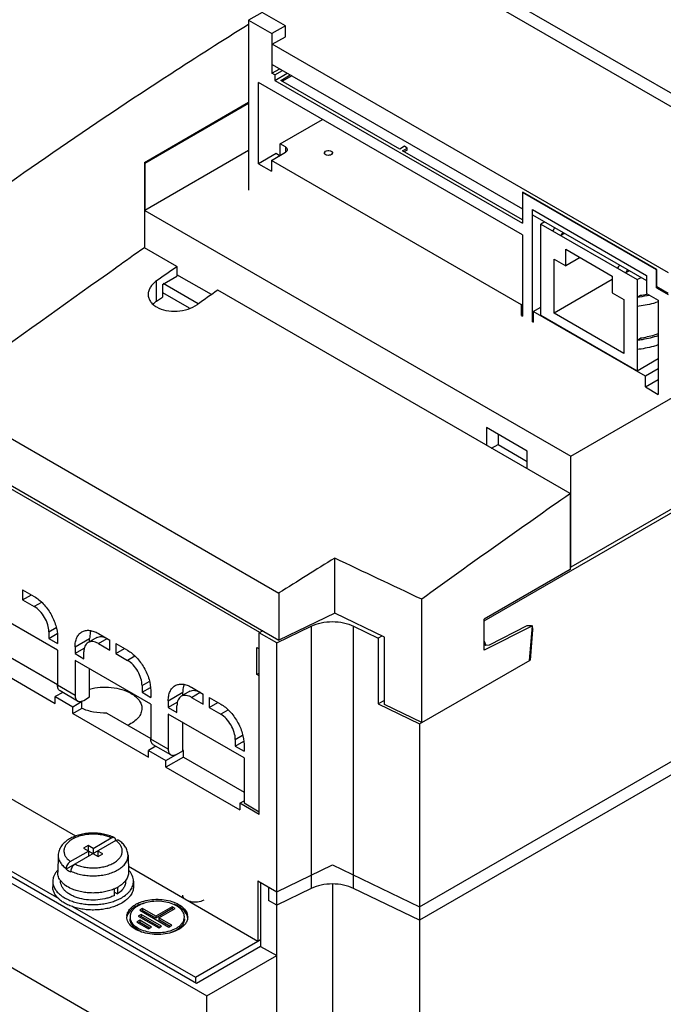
# Model space of a CAD drawing. Header units: millimetres. Extents: x 38 to 296, y 91 to 375.
# Tile 5 of 7: x 101 to 179, y 161 to 281. Entities that reach past the tile are written whole.
import ezdxf

# ---------------------------------------------------------------- set-up
doc = ezdxf.new("R2010")
doc.units = ezdxf.units.MM
doc.header["$LTSCALE"] = 30.332537
doc.layers.get('0').update_dxf_attribs({"linetype": 'CONTINUOUS'})

msp = doc.modelspace()

# ---------------------------------------------------------------- linework, layer by layer
at = {"color": 7, "linetype": 'Continuous'}
for p, q in [((189.77, 264.39), (154.19, 284.93)), ((157.39, 207.57), (290.96, 284.69)), ((157.72, 284.53), (186.24, 268.06)), ((289.66, 284.35), (167.92, 214.06)), ((130.45, 281.42), (128.82, 280.49)), ((133.28, 279.79), (130.45, 281.42)), ((128.82, 280.49), (128.82, 259.83)), ((128.82, 280.49), (131.65, 278.85)), ((133.28, 279.79), (131.65, 278.85)), ((133.28, 278.48), (133.28, 279.79)), ((131.65, 278.85), (131.65, 274.04)), ((131.67, 277.56), (133.28, 278.48)), ((131.67, 275.11), (131.67, 277.56)), ((179.76, 249.8), (131.67, 277.56)), ((131.67, 275.11), (162.06, 257.56)), ((131.65, 274.04), (132.59, 274.58)), ((132, 273.83), (131.65, 274.04)), ((132, 273.83), (132.94, 274.37)), ((132, 273.18), (133.51, 274.05)), ((132, 273.83), (132, 273.18)), ((132.71, 273.18), (133.86, 273.84)), ((167.92, 227.54), (249.03, 274.36)), ((130.02, 263.05), (130.02, 272.93)), ((162.06, 254.44), (130.02, 272.93)), ((132, 273.18), (162.06, 255.83)), ((147.15, 264.84), (132.71, 273.18)), ((134.07, 273.72), (132.92, 273.06)), ((116.16, 263.22), (128.82, 270.52)), ((128.82, 270.36), (116.23, 263.09)), ((132.64, 265.46), (137.8, 268.44)), ((132.64, 264.16), (132.64, 265.46)), ((133.28, 265.09), (132.64, 265.46)), ((128.82, 264.65), (116.23, 257.38)), ((132.14, 264.28), (130.02, 263.05)), ((131.58, 263.46), (133.28, 264.44)), ((132.57, 264.03), (132.14, 264.28)), ((133.28, 265.09), (133.28, 264.44)), ((138.01, 264.36), (138.16, 264.56)), ((139.01, 264.36), (138.86, 264.16)), ((147.72, 265.17), (147.15, 264.84)), ((147.5, 264.64), (148.07, 264.96)), ((162.06, 256.24), (147.5, 264.64)), ((148.07, 264.96), (147.72, 265.17)), ((148.07, 264.72), (147.72, 264.52)), ((148.07, 264.72), (148.07, 264.96)), ((116.16, 263.22), (116.16, 252.85)), ((116.16, 263.14), (116.23, 263.09)), ((116.23, 263.09), (116.23, 257.38)), ((130.02, 263.05), (131.58, 262.16)), ((131.58, 263.46), (131.58, 262.16)), ((161.95, 245.93), (131.58, 263.46)), ((132.64, 264.16), (132.71, 264.11)), ((162.08, 259.6), (162.06, 259.58)), ((162.06, 259.58), (162.06, 255.83)), ((178.32, 250.19), (162.06, 259.58)), ((178.34, 250.21), (162.08, 259.6)), ((116.23, 257.38), (167.92, 227.54)), ((163.26, 243.87), (163.26, 257.5)), ((163.26, 257.5), (177.12, 249.5)), ((163.28, 256.86), (163.28, 257.49)), ((163.28, 256.86), (177.12, 248.87)), ((164.76, 256), (164.29, 255.72)), ((164.29, 244.62), (164.29, 255.72)), ((164.29, 255.72), (175.96, 248.98)), ((149.54, 172.83), (290.96, 254.48)), ((162.06, 254.44), (162.06, 244.56)), ((167.08, 254.56), (166.69, 254.34)), ((120.12, 250.56), (116.16, 252.85)), ((290.96, 252.85), (149.54, 171.2)), ((167.3, 250.64), (167.3, 252.68)), ((167.3, 252.68), (172.95, 249.41)), ((165.88, 244.92), (165.88, 251.46)), ((165.88, 251.46), (167.3, 250.64)), ((169.06, 251.66), (167.3, 250.64)), ((120.12, 250.56), (120.12, 249.42)), ((174.94, 250.03), (174.55, 249.8)), ((178.32, 250.19), (178.34, 250.21)), ((178.32, 247.99), (178.32, 250.19)), ((178.34, 248.16), (178.34, 250.21)), ((117.65, 246.37), (117.65, 248.83)), ((118.36, 248.4), (120.12, 249.42)), ((124.31, 247.17), (120.12, 249.58)), ((172.95, 249.01), (165.88, 244.92)), ((172.95, 249.41), (172.95, 247.37)), ((175.96, 248.98), (176.44, 249.26)), ((175.96, 248.98), (175.96, 237.88)), ((177.12, 249.5), (177.12, 247.3)), ((118.36, 248.4), (118.36, 246.86)), ((122.71, 246.05), (118.43, 248.52)), ((167.85, 223), (125.07, 247.7)), ((178.48, 248.08), (178.32, 247.99)), ((178.32, 247.99), (179.73, 247.17)), ((178.34, 248.16), (179.75, 247.35)), ((117.65, 246.37), (118.36, 246.86)), ((118.36, 247.42), (121.6, 245.54)), ((172.95, 247.37), (174.37, 246.56)), ((174.37, 246.56), (174.37, 240.02)), ((175.96, 246.86), (176.36, 247.09)), ((177.12, 247.3), (178.53, 246.48)), ((178.53, 246.48), (178.53, 235.05)), ((162.06, 245.99), (161.95, 245.93)), ((161.95, 244.62), (161.95, 245.93)), ((163.36, 245.11), (164.29, 245.64)), ((163.36, 245.11), (163.36, 243.8)), ((176.98, 237.25), (163.36, 245.11)), ((162.06, 244.68), (161.95, 244.62)), ((161.95, 244.62), (162.06, 244.56)), ((163.36, 243.93), (163.26, 243.87)), ((175.96, 237.88), (164.29, 244.62)), ((174.37, 240.02), (165.88, 244.92)), ((163.26, 243.87), (163.36, 243.8)), ((175.96, 241.64), (176.36, 241.86)), ((178.53, 239.36), (175.96, 237.88)), ((178.53, 238.15), (176.98, 237.25)), ((176.98, 235.95), (176.98, 237.25)), ((176.98, 235.95), (178.53, 236.84)), ((176.98, 235.95), (178.53, 235.05)), ((91.06, 234.86), (132.5, 210.93)), ((130.17, 206.14), (84.91, 232.27)), ((85.12, 232.56), (132.5, 205.21)), ((157.67, 231.01), (157.67, 228.88)), ((162.62, 228.15), (157.67, 231.01)), ((159.09, 230.19), (159.09, 228.97)), ((158.31, 228.52), (159.09, 228.97)), ((159.09, 228.97), (162.62, 226.92)), ((162.62, 226.03), (162.62, 228.15)), ((167.92, 214.06), (167.92, 227.54)), ((167.85, 223), (167.85, 213.78)), ((139.26, 208.48), (139.26, 215.17)), ((167.92, 214.06), (167.85, 214.1)), ((167.85, 213.78), (157.39, 207.74)), ((38.17, 211.41), (123.73, 162.01)), ((122.49, 163.54), (40.82, 210.7)), ((101.39, 211.33), (101.39, 210.1)), ((101.39, 211.33), (102.8, 210.51)), ((101.39, 210.1), (102.45, 210.72)), ((132.5, 210.93), (132.5, 205.21)), ((105.63, 203.98), (96.44, 209.29)), ((101.39, 210.1), (102.8, 209.29)), ((103.67, 209.79), (102.8, 209.29)), ((149.82, 195.2), (149.82, 210.18)), ((139.26, 208.48), (132.5, 205.21)), ((145.3, 205.56), (139.26, 208.48)), ((132.22, 204.88), (136.41, 206.91)), ((136.41, 206.91), (136.41, 175.07)), ((141.55, 175.07), (141.55, 206.91)), ((141.55, 206.91), (144.55, 205.46)), ((157.32, 207.61), (157.39, 207.57)), ((157.39, 203.98), (157.39, 207.74)), ((163.25, 206.96), (157.39, 203.98)), ((158.05, 204.65), (162.62, 206.97)), ((162.62, 206.97), (163.08, 207)), ((162.9, 202.76), (163.25, 206.96)), ((104.57, 206.23), (105.44, 206.73)), ((104.57, 206.23), (104.57, 205.41)), ((104.57, 205.41), (105.59, 206)), ((110.58, 206.02), (111.99, 205.2)), ((130.52, 206.35), (130.09, 206.1)), ((130.09, 184.06), (130.09, 206.1)), ((132.22, 204.88), (130.09, 206.1)), ((144.99, 205.71), (144.55, 205.46)), ((163.28, 206.45), (162.97, 202.8)), ((163.21, 206.49), (163.28, 206.45)), ((104.57, 205.41), (105.63, 204.8)), ((105.63, 205.61), (105.63, 204.8)), ((107.75, 204.39), (109.52, 205.41)), ((110.39, 205.53), (109.33, 204.92)), ((109.52, 205.03), (109.52, 205.41)), ((110.58, 204.8), (111.64, 205.41)), ((110.58, 204.8), (111.99, 203.98)), ((111.99, 203.98), (111.99, 205.2)), ((112.7, 204.8), (112.7, 203.57)), ((112.7, 204.8), (114.11, 203.98)), ((132.22, 156.7), (132.22, 204.88)), ((144.55, 205.46), (144.55, 197.46)), ((145.3, 197.4), (145.3, 205.56)), ((157.39, 205.08), (157.6, 204.62)), ((157.39, 204.74), (157.6, 204.62)), ((157.6, 204.62), (158.05, 204.65)), ((98.27, 204.06), (105.63, 199.82)), ((105.63, 203.98), (105.63, 199.73)), ((107.75, 204.39), (107.75, 203.57)), ((108.81, 204.18), (107.75, 203.57)), ((107.75, 203.57), (108.81, 202.96)), ((108.81, 202.96), (108.81, 203.78)), ((112.7, 203.57), (113.76, 204.18)), ((112.7, 203.57), (114.11, 202.76)), ((114.99, 203.26), (114.11, 202.76)), ((129.81, 201.04), (129.81, 204.31)), ((129.81, 204.31), (130.09, 204.14)), ((96.15, 202.84), (105.35, 197.53)), ((107.75, 202.76), (107.75, 198.51)), ((116.94, 197.45), (107.75, 202.76)), ((149.54, 195.04), (162.97, 202.8)), ((162.97, 202.8), (162.91, 202.83)), ((38.17, 201.2), (123.73, 151.81)), ((109.52, 198.31), (109.52, 201.73)), ((130.09, 201.2), (129.81, 201.04)), ((130.09, 200.88), (129.81, 201.04)), ((107.75, 198.51), (105.63, 199.73)), ((115.88, 199.69), (116.75, 200.2)), ((115.88, 199.69), (115.88, 198.88)), ((106.25, 198.87), (105.35, 198.35)), ((108.06, 197.82), (105.94, 199.05)), ((115.88, 198.88), (116.91, 199.47)), ((115.88, 198.88), (116.94, 198.26)), ((116.94, 199.08), (116.94, 198.26)), ((119.06, 197.86), (120.83, 198.88)), ((121.7, 199), (120.64, 198.39)), ((120.83, 198.5), (120.83, 198.88)), ((121.89, 199.49), (123.31, 198.67)), ((121.89, 198.26), (122.95, 198.88)), ((123.31, 197.45), (123.31, 198.67)), ((105.35, 197.53), (105.35, 198.35)), ((105.35, 198.35), (107.47, 197.12)), ((107.47, 197.12), (108.55, 197.75)), ((108.55, 197.75), (108.55, 196.93)), ((108.81, 197.9), (109.52, 198.31)), ((116.94, 197.45), (116.94, 193.2)), ((119.06, 197.86), (119.06, 197.04)), ((120.12, 197.65), (119.06, 197.04)), ((121.89, 198.26), (123.31, 197.45)), ((124.01, 198.26), (125.43, 197.45)), ((124.01, 198.26), (124.01, 197.04)), ((124.01, 197.04), (125.07, 197.65)), ((145.3, 197.88), (144.55, 197.46)), ((144.55, 197.46), (149.54, 195.04)), ((149.82, 195.2), (145.3, 197.4)), ((107.47, 196.3), (107.47, 197.12)), ((107.47, 196.3), (108.55, 196.93)), ((107.47, 196.3), (116.66, 191)), ((111.61, 196.36), (116.94, 193.28)), ((119.06, 197.04), (120.12, 196.43)), ((128.26, 190.92), (119.06, 196.22)), ((119.06, 196.22), (119.06, 191.98)), ((120.12, 196.43), (120.12, 197.24)), ((124.01, 197.04), (125.43, 196.22)), ((126.3, 196.73), (125.43, 196.22)), ((120.83, 191.77), (120.83, 195.2)), ((149.54, 195.04), (149.54, 154.87)), ((127.2, 193.16), (128.07, 193.67)), ((119.06, 191.98), (116.94, 193.2)), ((119.37, 191.29), (117.25, 192.52)), ((127.2, 193.16), (127.2, 192.35)), ((127.2, 192.35), (128.22, 192.94)), ((128.26, 192.55), (128.26, 191.73)), ((107.83, 181.4), (89.47, 192)), ((117.56, 192.34), (116.66, 191.81)), ((116.66, 191), (116.66, 191.81)), ((116.66, 191.81), (118.78, 190.59)), ((118.78, 190.59), (120.9, 191.81)), ((120.9, 191.81), (120.83, 191.86)), ((120.9, 191), (120.9, 191.81)), ((127.2, 192.35), (128.26, 191.73)), ((120.9, 191), (118.78, 189.77)), ((118.78, 189.77), (118.78, 190.59)), ((120.9, 191), (128.26, 186.75)), ((128.26, 190.92), (128.26, 185.45)), ((118.78, 189.77), (127.76, 184.59)), ((82.71, 187.17), (105.78, 173.84)), ((127.76, 185.4), (128.26, 185.69)), ((130.09, 184.06), (127.76, 185.4)), ((127.76, 185.4), (127.76, 184.59)), ((128.26, 185.45), (130.09, 184.38)), ((112.71, 180.88), (106.67, 177.39)), ((109.94, 179.93), (112.15, 181.21)), ((112.65, 180.84), (112.65, 180.94)), ((107.17, 178.33), (109.38, 179.61)), ((109.34, 180.28), (108.78, 179.95)), ((108.78, 179.95), (110.54, 178.93)), ((109.94, 179.93), (109.34, 180.28)), ((109.34, 180.28), (109.34, 179.63)), ((109.38, 179.61), (109.38, 178.95)), ((109.94, 179.93), (109.94, 179.28)), ((111.11, 179.26), (110.51, 179.61)), ((110.51, 179.61), (110.51, 178.95)), ((105.7, 179.09), (105.64, 177.03)), ((110.54, 178.93), (111.11, 179.26)), ((114.18, 179.09), (114.24, 177.03)), ((106.67, 177.39), (106.67, 177.49)), ((107.24, 177.07), (107.24, 177.16)), ((129.95, 168.63), (114.22, 177.71)), ((132.22, 174.67), (138.98, 177.95)), ((138.98, 177.95), (149.54, 172.83)), ((105.04, 175.93), (105.04, 175.28)), ((105.99, 176.08), (105.99, 175.93)), ((113.89, 176.08), (113.89, 175.93)), ((114.84, 175.93), (114.84, 175.28)), ((129.95, 175.97), (132.22, 174.67)), ((129.95, 175.97), (129.95, 168.63)), ((130.27, 175.79), (130.27, 168.03)), ((112.55, 174.22), (112.55, 175.06)), ((112.55, 174.63), (112.91, 174.43)), ((112.91, 175.21), (112.91, 174.43)), ((131.22, 175.24), (131.22, 173.61)), ((136.41, 175.07), (132.22, 173.03)), ((138.98, 175.59), (138.98, 101.5)), ((149.54, 171.2), (141.55, 175.07)), ((132.22, 173.03), (131.22, 173.61)), ((107.45, 172.88), (122.35, 164.28)), ((115.95, 172.63), (115.6, 172.42)), ((115.6, 172.42), (119.13, 170.38)), ((115.95, 172.38), (115.81, 172.3)), ((117.54, 171.71), (115.95, 172.63)), ((115.95, 172.63), (115.95, 172.38)), ((117.54, 171.46), (115.95, 172.38)), ((119.52, 172.85), (117.54, 171.71)), ((119.52, 172.61), (117.54, 171.46)), ((117.9, 171.5), (119.88, 172.65)), ((119.88, 172.65), (119.52, 172.85)), ((119.52, 172.85), (119.52, 172.61)), ((119.66, 172.52), (119.52, 172.61)), ((115.6, 171.2), (115.25, 170.99)), ((115.25, 170.99), (116.66, 170.18)), ((115.78, 171.91), (115.42, 171.71)), ((115.42, 171.71), (117.9, 170.28)), ((115.6, 170.95), (115.46, 170.87)), ((117.01, 170.38), (115.6, 171.2)), ((115.6, 171.2), (115.6, 170.95)), ((116.8, 170.26), (115.6, 170.95)), ((115.78, 171.67), (115.63, 171.59)), ((118.25, 170.48), (115.78, 171.91)), ((115.78, 171.91), (115.78, 171.67)), ((118.04, 170.36), (115.78, 171.67)), ((117.54, 171.71), (117.54, 171.46)), ((119.49, 170.59), (117.9, 171.5)), ((117.9, 171.5), (117.9, 171.26)), ((119.28, 170.46), (117.9, 171.26)), ((116.66, 170.18), (117.01, 170.38)), ((117.9, 170.28), (118.25, 170.48)), ((119.13, 170.38), (119.49, 170.59)), ((122.35, 164.28), (129.94, 168.66)), ((130.27, 168.81), (129.95, 168.63)), ((130.27, 168.03), (122.49, 163.54)), ((130.27, 168.03), (132.22, 166.91)), ((123.73, 162.01), (132.22, 166.91)), ((122.35, 164.28), (122.35, 163.62)), ((123.73, 151.81), (123.73, 162.01))]:
    msp.add_line(p, q, dxfattribs=at)
for centre, radius, start, end in [((177.25, 246.25), 14.44, 141.2341, 143.1499), ((178.24, 245.68), 14.44, 141.2341, 143.1499), ((177.79, 245.97), 13.73, 140.9077, 141.2642), ((805.68, -735.47), 1205.07, 124.90215, 125.10395), ((809.05, -736.91), 1204.04, 124.9021, 125.04582), ((185.11, 241.71), 14.44, 141.2341, 143.1499), ((186.1, 241.14), 14.44, 141.2341, 143.1499), ((185.65, 241.44), 13.73, 140.9077, 141.2642), ((814, -739.77), 1204.04, 124.9021, 125.04582), ((174.27, 260.97), 14.21, 276.843, 281.7747), ((174.33, 260.27), 13.34, 278.7153, 282.1331), ((174.41, 259.93), 12.98, 282.1412, 282.3718), ((174.43, 260.15), 13.38, 281.8186, 282.9364), ((119.18, 244.07), 2.76, 134.7354, 135.7936), ((864.22, -775.08), 1217, 124.90338, 125.94514), ((108.32, 198.29), 0.538, 255.2753, 257.0956), ((110.6, 179.45), 4.84, 294.0094, 294.2087), ((116.91, 169.98), 3.62, 117.0541, 119.975), ((115.26, 171.61), 1.24, 173.062, 179.9641), ((120.1, 171.35), 1.32, 10.0137, 18.5911), ((120.17, 171.61), 1.25, 0.0125, 10.6403), ((120.16, 171.36), 1.26, 8.3855, 9.9512), ((118.57, 172.83), 2.97, 299.9861, 302.5254)]:
    msp.add_arc(centre, radius, start, end, dxfattribs=at)
for centre, major_axis, ratio, start_param, end_param in [((247.46, -623.19), (628.36, 905.68), 0.625238, 0.965589, 0.973659), ((1375.93, -1274.7), (9661.86, -4713.52), 0.075138, 1.734595, 1.735696)]:
    msp.add_ellipse(centre, major_axis=major_axis, ratio=ratio, start_param=start_param, end_param=end_param, dxfattribs=at)
for points, knots in [([(128.82, 279.96), (125.65, 277.99), (112.82, 269.83), (100.31, 261.19), (91.06, 254.44)], [0, 0, 0, 0, 0.246064, 1, 1, 1, 1]), ([(133.28, 265.09), (133.34, 265.06), (133.46, 264.97), (133.51, 264.83), (133.51, 264.77)], [0, 0, 0, 0, 0.550837, 1, 1, 1, 1]), ([(133.51, 264.77), (133.51, 264.71), (133.46, 264.57), (133.34, 264.48), (133.28, 264.44)], [0, 0, 0, 0, 0.449164, 1, 1, 1, 1]), ([(138.86, 264.16), (138.78, 264.11), (138.6, 264.06), (138.37, 264.07), (138.19, 264.13), (138.09, 264.19), (138.03, 264.27), (138.01, 264.33), (138.01, 264.36)], [0, 0, 0, 0, 0.269934, 0.561326, 0.69547, 0.81314, 0.912852, 1, 1, 1, 1]), ([(138.16, 264.56), (138.23, 264.61), (138.42, 264.66), (138.65, 264.65), (138.82, 264.59), (138.92, 264.53), (138.99, 264.45), (139.01, 264.39), (139.01, 264.36)], [0, 0, 0, 0, 0.269934, 0.561326, 0.69547, 0.81314, 0.912852, 1, 1, 1, 1]), ([(91.06, 234.86), (92.86, 236.18), (100.02, 241.42), (107.25, 246.59), (112.69, 250.41)], [0, 0, 0, 0, 0.251135, 1, 1, 1, 1]), ([(117.65, 248.83), (117.49, 248.72), (117.21, 248.49), (116.88, 248.08), (116.67, 247.64), (116.62, 247.33), (116.62, 247.18)], [0, 0, 0, 0, 0.282354, 0.540881, 0.777708, 1, 1, 1, 1]), ([(116.62, 247.18), (116.62, 247.04), (116.67, 246.74), (116.88, 246.32), (117.21, 245.95), (117.49, 245.75), (117.65, 245.66)], [0, 0, 0, 0, 0.22833, 0.465032, 0.720488, 1, 1, 1, 1]), ([(117.24, 246.03), (117.27, 246.06), (117.4, 246.18), (117.54, 246.29), (117.65, 246.37)], [0, 0, 0, 0, 0.24307, 1, 1, 1, 1]), ([(178.55, 246.29), (178.35, 246.22), (177.5, 245.96), (176.63, 245.8), (175.96, 245.72)], [0, 0, 0, 0, 0.242507, 1, 1, 1, 1]), ([(117.65, 245.66), (118, 245.46), (118.82, 245.18), (120.14, 245.11), (121.45, 245.35), (122.25, 245.73), (122.6, 245.97)], [0, 0, 0, 0, 0.234067, 0.493535, 0.756484, 1, 1, 1, 1]), ([(175.96, 241.64), (176.19, 241.66), (177.06, 241.79), (177.93, 242), (178.55, 242.2)], [0, 0, 0, 0, 0.256678, 1, 1, 1, 1]), ([(178.55, 242.4), (178.37, 242.34), (177.66, 242.11), (176.92, 241.95), (176.36, 241.86)], [0, 0, 0, 0, 0.242748, 1, 1, 1, 1]), ([(178.55, 241.06), (178.35, 240.99), (177.5, 240.74), (176.63, 240.57), (175.96, 240.49)], [0, 0, 0, 0, 0.242507, 1, 1, 1, 1]), ([(102.8, 210.51), (103.2, 210.28), (103.96, 209.64), (104.85, 208.43), (105.45, 207.05), (105.63, 206.08), (105.63, 205.61)], [0, 0, 0, 0, 0.237228, 0.499999, 0.762771, 1, 1, 1, 1]), ([(104.57, 206.23), (104.57, 206.52), (104.46, 207.13), (104.08, 207.99), (103.53, 208.74), (103.05, 209.14), (102.8, 209.29)], [0, 0, 0, 0, 0.237241, 0.500001, 0.76276, 1, 1, 1, 1]), ([(136.41, 206.91), (136.79, 207.1), (137.64, 207.37), (138.98, 207.5), (140.32, 207.37), (141.17, 207.1), (141.55, 206.91)], [0, 0, 0, 0, 0.239906, 0.5, 0.760093, 1, 1, 1, 1]), ([(163.15, 206.94), (163.17, 206.93), (163.23, 206.85), (163.26, 206.75), (163.27, 206.68)], [0, 0, 0, 0, 0.230085, 1, 1, 1, 1]), ([(107.75, 204.39), (107.75, 204.59), (107.78, 204.98), (107.94, 205.51), (108.2, 205.94), (108.45, 206.14), (108.58, 206.22)], [0, 0, 0, 0, 0.289776, 0.54907, 0.782226, 1, 1, 1, 1]), ([(108.58, 206.22), (108.71, 206.3), (109.01, 206.41), (109.52, 206.42), (110.05, 206.29), (110.4, 206.12), (110.58, 206.02)], [0, 0, 0, 0, 0.217775, 0.450931, 0.710225, 1, 1, 1, 1]), ([(109.66, 206.35), (109.64, 206.28), (109.55, 205.97), (109.52, 205.65), (109.52, 205.41)], [0, 0, 0, 0, 0.233753, 1, 1, 1, 1]), ([(110.39, 205.53), (110.47, 205.58), (110.66, 205.65), (110.98, 205.66), (111.31, 205.58), (111.53, 205.47), (111.64, 205.41)], [0, 0, 0, 0, 0.217784, 0.450912, 0.710298, 1, 1, 1, 1]), ([(163.27, 206.68), (163.28, 206.66), (163.29, 206.58), (163.29, 206.51), (163.28, 206.45)], [0, 0, 0, 0, 0.237494, 1, 1, 1, 1]), ([(109.33, 204.92), (109.25, 204.87), (109.09, 204.74), (108.93, 204.47), (108.83, 204.14), (108.81, 203.9), (108.81, 203.78)], [0, 0, 0, 0, 0.217783, 0.45091, 0.710297, 1, 1, 1, 1]), ([(110.58, 204.8), (110.47, 204.86), (110.25, 204.96), (109.91, 205.04), (109.6, 205.04), (109.41, 204.97), (109.33, 204.92)], [0, 0, 0, 0, 0.289702, 0.549088, 0.782216, 1, 1, 1, 1]), ([(114.11, 203.98), (114.52, 203.75), (115.28, 203.11), (116.16, 201.9), (116.77, 200.52), (116.94, 199.54), (116.94, 199.08)], [0, 0, 0, 0, 0.237228, 0.499999, 0.762771, 1, 1, 1, 1]), ([(115.88, 199.69), (115.88, 199.98), (115.77, 200.59), (115.39, 201.45), (114.84, 202.21), (114.36, 202.61), (114.11, 202.76)], [0, 0, 0, 0, 0.237241, 0.500001, 0.76276, 1, 1, 1, 1]), ([(105.94, 199.05), (105.89, 199.08), (105.8, 199.15), (105.7, 199.32), (105.64, 199.51), (105.63, 199.66), (105.63, 199.73)], [0, 0, 0, 0, 0.217744, 0.450882, 0.710459, 1, 1, 1, 1]), ([(119.06, 197.86), (119.06, 198.06), (119.09, 198.44), (119.25, 198.97), (119.51, 199.4), (119.76, 199.61), (119.89, 199.69)], [0, 0, 0, 0, 0.289776, 0.54907, 0.782226, 1, 1, 1, 1]), ([(119.89, 199.69), (120.02, 199.76), (120.33, 199.87), (120.83, 199.89), (121.37, 199.76), (121.72, 199.59), (121.89, 199.49)], [0, 0, 0, 0, 0.217775, 0.450931, 0.710225, 1, 1, 1, 1]), ([(120.97, 199.82), (120.95, 199.75), (120.86, 199.44), (120.83, 199.12), (120.83, 198.88)], [0, 0, 0, 0, 0.233753, 1, 1, 1, 1]), ([(107.75, 198.51), (107.75, 198.43), (107.76, 198.29), (107.82, 198.09), (107.92, 197.93), (108.01, 197.85), (108.06, 197.82)], [0, 0, 0, 0, 0.289541, 0.549118, 0.782256, 1, 1, 1, 1]), ([(109.49, 199.28), (109.91, 199.39), (110.8, 199.53), (112.14, 199.51), (113.41, 199.27), (114.19, 198.95), (114.54, 198.75)], [0, 0, 0, 0, 0.255563, 0.517677, 0.770485, 1, 1, 1, 1]), ([(114.54, 198.75), (114.74, 198.64), (115.09, 198.39), (115.52, 197.94), (115.79, 197.45), (115.86, 197.09), (115.86, 196.92)], [0, 0, 0, 0, 0.289634, 0.549109, 0.782234, 1, 1, 1, 1]), ([(121.89, 198.26), (121.78, 198.33), (121.56, 198.43), (121.23, 198.51), (120.91, 198.5), (120.72, 198.44), (120.64, 198.39)], [0, 0, 0, 0, 0.289702, 0.549088, 0.782216, 1, 1, 1, 1]), ([(121.7, 199), (121.78, 199.05), (121.97, 199.12), (122.29, 199.13), (122.62, 199.04), (122.84, 198.94), (122.95, 198.88)], [0, 0, 0, 0, 0.217784, 0.450912, 0.710298, 1, 1, 1, 1]), ([(108.2, 197.77), (108.22, 197.76), (108.28, 197.75), (108.34, 197.75), (108.38, 197.75)], [0, 0, 0, 0, 0.242405, 1, 1, 1, 1]), ([(108.38, 197.75), (108.39, 197.76), (108.44, 197.76), (108.48, 197.77), (108.51, 197.77)], [0, 0, 0, 0, 0.243179, 1, 1, 1, 1]), ([(108.51, 197.77), (108.54, 197.78), (108.64, 197.81), (108.74, 197.86), (108.81, 197.9)], [0, 0, 0, 0, 0.23602, 1, 1, 1, 1]), ([(120.64, 198.39), (120.56, 198.34), (120.41, 198.21), (120.24, 197.94), (120.14, 197.61), (120.12, 197.37), (120.12, 197.24)], [0, 0, 0, 0, 0.217783, 0.45091, 0.710297, 1, 1, 1, 1]), ([(125.43, 197.45), (125.83, 197.22), (126.59, 196.58), (127.48, 195.36), (128.08, 193.99), (128.26, 193.01), (128.26, 192.55)], [0, 0, 0, 0, 0.237228, 0.499999, 0.762771, 1, 1, 1, 1]), ([(111.61, 196.36), (111.07, 196.35), (110.02, 196.42), (109, 196.72), (108.55, 196.93)], [0, 0, 0, 0, 0.518757, 1, 1, 1, 1]), ([(115.86, 196.92), (115.86, 196.72), (115.77, 196.31), (115.42, 195.75), (114.86, 195.26), (114.41, 195), (114.16, 194.89)], [0, 0, 0, 0, 0.211713, 0.442508, 0.70422, 1, 1, 1, 1]), ([(127.2, 193.16), (127.2, 193.45), (127.09, 194.06), (126.71, 194.92), (126.15, 195.68), (125.68, 196.08), (125.43, 196.22)], [0, 0, 0, 0, 0.237241, 0.500001, 0.76276, 1, 1, 1, 1]), ([(117.25, 192.52), (117.2, 192.54), (117.11, 192.62), (117.01, 192.78), (116.95, 192.98), (116.94, 193.13), (116.94, 193.2)], [0, 0, 0, 0, 0.217744, 0.450882, 0.710459, 1, 1, 1, 1]), ([(119.06, 191.98), (119.06, 191.9), (119.08, 191.76), (119.13, 191.56), (119.23, 191.4), (119.32, 191.32), (119.37, 191.29)], [0, 0, 0, 0, 0.289541, 0.549118, 0.782256, 1, 1, 1, 1]), ([(119.37, 191.29), (119.42, 191.26), (119.54, 191.22), (119.73, 191.22), (119.93, 191.27), (120.06, 191.33), (120.12, 191.37)], [0, 0, 0, 0, 0.217746, 0.450884, 0.71046, 1, 1, 1, 1]), ([(112.48, 181.25), (112.28, 181.35), (111.86, 181.51), (111.18, 181.68), (110.47, 181.77), (109.74, 181.79), (109.02, 181.73), (108.33, 181.6), (107.68, 181.39), (107.27, 181.2), (107.09, 181.09)], [0, 0, 0, 0, 0.119622, 0.24474, 0.37374, 0.504452, 0.634504, 0.76161, 0.883845, 1, 1, 1, 1]), ([(107.09, 181.09), (106.89, 180.98), (106.53, 180.72), (106.15, 180.32), (105.93, 179.97), (105.8, 179.69), (105.72, 179.39), (105.7, 179.19), (105.7, 179.09)], [0, 0, 0, 0, 0.266493, 0.518271, 0.640503, 0.761148, 0.880767, 1, 1, 1, 1]), ([(107.44, 181.05), (107.29, 180.97), (107.03, 180.79), (106.7, 180.47), (106.52, 180.16), (106.43, 179.91), (106.4, 179.72), (106.4, 179.54), (106.42, 179.35), (106.48, 179.16), (106.59, 178.92), (106.81, 178.62), (107.04, 178.43), (107.17, 178.33)], [0, 0, 0, 0, 0.147416, 0.280394, 0.400623, 0.457313, 0.512587, 0.567302, 0.62236, 0.678635, 0.736907, 0.861614, 1, 1, 1, 1]), ([(112.15, 181.21), (111.97, 181.29), (111.6, 181.43), (111.01, 181.57), (110.38, 181.65), (109.74, 181.66), (109.11, 181.61), (108.5, 181.49), (107.94, 181.31), (107.6, 181.15), (107.44, 181.05)], [0, 0, 0, 0, 0.11836, 0.243924, 0.374272, 0.506623, 0.638067, 0.765757, 0.887099, 1, 1, 1, 1]), ([(112.15, 181.21), (112.18, 181.22), (112.24, 181.25), (112.32, 181.28), (112.41, 181.28), (112.46, 181.26), (112.48, 181.25)], [0, 0, 0, 0, 0.288034, 0.547695, 0.782161, 1, 1, 1, 1]), ([(112.45, 178.16), (112.59, 178.24), (112.86, 178.43), (113.18, 178.75), (113.37, 179.05), (113.45, 179.3), (113.48, 179.49), (113.49, 179.68), (113.46, 179.87), (113.41, 180.05), (113.29, 180.3), (113.07, 180.59), (112.84, 180.79), (112.71, 180.88)], [0, 0, 0, 0, 0.147416, 0.280394, 0.400623, 0.457313, 0.512587, 0.567302, 0.62236, 0.678635, 0.736907, 0.861614, 1, 1, 1, 1]), ([(112.48, 181.25), (112.51, 181.24), (112.56, 181.21), (112.61, 181.13), (112.64, 181.04), (112.64, 180.97), (112.65, 180.94)], [0, 0, 0, 0, 0.219509, 0.451945, 0.71015, 1, 1, 1, 1]), ([(112.71, 180.88), (112.75, 180.9), (112.81, 180.93), (112.91, 180.95), (113.01, 180.95), (113.06, 180.92), (113.08, 180.91)], [0, 0, 0, 0, 0.291334, 0.550055, 0.78184, 1, 1, 1, 1]), ([(114.18, 179.09), (114.18, 179.18), (114.16, 179.35), (114.1, 179.61), (114, 179.86), (113.83, 180.18), (113.53, 180.55), (113.24, 180.79), (113.08, 180.91)], [0, 0, 0, 0, 0.120671, 0.241517, 0.363235, 0.486111, 0.737291, 1, 1, 1, 1]), ([(105.7, 179.09), (105.7, 179.02), (105.7, 178.87), (105.75, 178.65), (105.83, 178.44), (105.98, 178.16), (106.25, 177.82), (106.52, 177.59), (106.67, 177.49)], [0, 0, 0, 0, 0.111076, 0.223554, 0.339046, 0.458956, 0.715778, 1, 1, 1, 1]), ([(107.17, 178.33), (107.1, 178.29), (106.97, 178.18), (106.81, 177.98), (106.71, 177.74), (106.67, 177.57), (106.67, 177.49)], [0, 0, 0, 0, 0.236446, 0.498358, 0.761253, 1, 1, 1, 1]), ([(107.74, 178.01), (107.91, 177.93), (108.28, 177.79), (108.87, 177.65), (109.5, 177.57), (110.14, 177.55), (110.78, 177.61), (111.38, 177.73), (111.94, 177.91), (112.29, 178.07), (112.45, 178.16)], [0, 0, 0, 0, 0.11836, 0.243924, 0.374272, 0.506623, 0.638067, 0.765757, 0.887099, 1, 1, 1, 1]), ([(112.94, 177.32), (113.13, 177.43), (113.4, 177.61), (113.7, 177.9), (113.88, 178.12), (114.02, 178.35), (114.12, 178.6), (114.18, 178.84), (114.19, 179.01), (114.18, 179.09)], [0, 0, 0, 0, 0.289763, 0.423009, 0.548822, 0.668002, 0.781775, 0.891784, 1, 1, 1, 1]), ([(105.64, 177.29), (105.55, 177.19), (105.38, 176.98), (105.19, 176.64), (105.07, 176.29), (105.04, 176.05), (105.04, 175.93)], [0, 0, 0, 0, 0.271445, 0.52537, 0.766204, 1, 1, 1, 1]), ([(107.31, 175.03), (107.07, 175.14), (106.71, 175.33), (106.31, 175.65), (106.07, 175.91), (105.87, 176.17), (105.73, 176.45), (105.65, 176.74), (105.64, 176.94), (105.64, 177.03)], [0, 0, 0, 0, 0.296411, 0.431706, 0.558282, 0.676802, 0.788555, 0.895465, 1, 1, 1, 1]), ([(106.67, 177.39), (106.71, 177.36), (106.89, 177.24), (107.09, 177.14), (107.24, 177.07)], [0, 0, 0, 0, 0.241198, 1, 1, 1, 1]), ([(107.74, 178.01), (107.67, 177.97), (107.53, 177.86), (107.38, 177.65), (107.27, 177.41), (107.24, 177.24), (107.24, 177.16)], [0, 0, 0, 0, 0.236425, 0.498339, 0.761251, 1, 1, 1, 1]), ([(107.24, 177.16), (107.45, 177.06), (107.89, 176.89), (108.61, 176.71), (109.36, 176.61), (110.14, 176.59), (110.91, 176.65), (111.65, 176.79), (112.33, 177.01), (112.75, 177.21), (112.94, 177.32)], [0, 0, 0, 0, 0.117689, 0.242879, 0.373126, 0.50559, 0.637288, 0.765286, 0.88691, 1, 1, 1, 1]), ([(114.24, 177.03), (114.24, 176.95), (114.23, 176.78), (114.17, 176.53), (114.07, 176.29), (113.93, 176.06), (113.75, 175.83), (113.44, 175.54), (113.17, 175.35), (112.98, 175.24)], [0, 0, 0, 0, 0.108217, 0.218225, 0.331996, 0.451176, 0.576985, 0.710232, 1, 1, 1, 1]), ([(114.84, 175.93), (114.84, 176.05), (114.82, 176.28), (114.71, 176.63), (114.52, 176.96), (114.36, 177.16), (114.27, 177.26)], [0, 0, 0, 0, 0.234472, 0.475666, 0.729397, 1, 1, 1, 1]), ([(105.04, 175.93), (105.04, 175.79), (105.08, 175.51), (105.24, 175.1), (105.51, 174.7), (105.87, 174.34), (106.32, 174.01), (106.84, 173.73), (107.43, 173.49), (108.07, 173.31), (108.76, 173.18), (109.46, 173.11), (110.18, 173.1), (110.89, 173.15), (111.59, 173.26), (112.24, 173.42), (112.85, 173.65), (113.23, 173.83), (113.41, 173.93)], [0, 0, 0, 0, 0.042814, 0.087395, 0.135177, 0.187086, 0.243533, 0.30449, 0.369589, 0.438197, 0.509495, 0.582531, 0.656275, 0.729664, 0.801652, 0.871256, 0.937607, 1, 1, 1, 1]), ([(112.55, 174.22), (112.41, 174.15), (112.1, 174.01), (111.43, 173.8), (110.52, 173.65), (109.41, 173.64), (108.5, 173.79), (107.82, 174), (107.37, 174.19), (106.97, 174.42), (106.62, 174.68), (106.35, 174.97), (106.15, 175.28), (106.02, 175.6), (105.99, 175.82), (105.99, 175.93)], [0, 0, 0, 0, 0.0641, 0.131803, 0.274789, 0.421902, 0.565194, 0.633144, 0.697547, 0.757843, 0.813724, 0.865211, 0.912734, 0.957206, 1, 1, 1, 1]), ([(113.89, 175.93), (113.89, 175.86), (113.88, 175.73), (113.81, 175.45), (113.65, 175.1), (113.33, 174.73), (113.06, 174.52), (112.91, 174.43)], [0, 0, 0, 0, 0.11003, 0.221818, 0.456382, 0.714137, 1, 1, 1, 1]), ([(113.41, 173.93), (113.62, 174.06), (113.92, 174.26), (114.26, 174.59), (114.47, 174.84), (114.64, 175.1), (114.75, 175.38), (114.83, 175.65), (114.84, 175.84), (114.84, 175.93)], [0, 0, 0, 0, 0.289282, 0.42254, 0.548497, 0.667896, 0.781869, 0.891953, 1, 1, 1, 1]), ([(113.41, 173.28), (113.23, 173.18), (112.85, 172.99), (112.24, 172.77), (111.59, 172.6), (110.89, 172.49), (110.18, 172.44), (109.46, 172.45), (108.76, 172.52), (108.07, 172.65), (107.43, 172.84), (106.84, 173.08), (106.32, 173.36), (105.87, 173.69), (105.51, 174.05), (105.24, 174.44), (105.08, 174.85), (105.04, 175.14), (105.04, 175.28)], [0, 0, 0, 0, 0.062393, 0.128743, 0.198347, 0.270335, 0.343724, 0.417468, 0.490504, 0.561803, 0.630411, 0.695509, 0.756467, 0.812914, 0.864823, 0.912605, 0.957186, 1, 1, 1, 1]), ([(112.57, 175.03), (112.38, 174.94), (111.97, 174.79), (111.32, 174.63), (110.64, 174.53), (109.94, 174.5), (109.24, 174.53), (108.56, 174.63), (107.91, 174.79), (107.51, 174.94), (107.31, 175.03)], [0, 0, 0, 0, 0.117316, 0.241085, 0.369382, 0.500011, 0.630637, 0.758933, 0.882699, 1, 1, 1, 1]), ([(112.98, 175.24), (112.95, 175.22), (112.82, 175.15), (112.69, 175.08), (112.58, 175.04)], [0, 0, 0, 0, 0.24443, 1, 1, 1, 1]), ([(114.84, 175.28), (114.84, 175.19), (114.83, 175), (114.75, 174.72), (114.64, 174.45), (114.47, 174.19), (114.26, 173.94), (113.92, 173.61), (113.62, 173.4), (113.41, 173.28)], [0, 0, 0, 0, 0.108047, 0.21813, 0.332103, 0.451502, 0.577459, 0.710718, 1, 1, 1, 1]), ([(141.55, 175.07), (141.17, 175.25), (140.32, 175.52), (138.98, 175.65), (137.64, 175.52), (136.79, 175.25), (136.41, 175.07)], [0, 0, 0, 0, 0.239907, 0.500001, 0.760094, 1, 1, 1, 1]), ([(115.27, 173.2), (115.53, 173.34), (116.12, 173.56), (117.07, 173.74), (118.07, 173.76), (119.04, 173.63), (119.92, 173.36), (120.64, 172.96), (121.17, 172.45), (121.36, 172.04), (121.4, 171.84)], [0, 0, 0, 0, 0.129394, 0.269731, 0.41471, 0.557185, 0.690419, 0.809227, 0.911475, 1, 1, 1, 1]), ([(121.02, 171.61), (121.02, 171.8), (120.9, 172.21), (120.46, 172.72), (119.79, 173.12), (118.97, 173.4), (118.04, 173.53), (117.09, 173.5), (116.18, 173.32), (115.63, 173.09), (115.39, 172.95)], [0, 0, 0, 0, 0.086929, 0.186398, 0.303786, 0.437599, 0.582099, 0.729418, 0.871171, 1, 1, 1, 1]), ([(123.38, 173.65), (123.14, 173.51), (122.59, 173.36), (121.89, 173.4), (121.37, 173.57), (121.07, 173.75), (120.87, 173.99), (120.82, 174.17), (120.82, 174.26)], [0, 0, 0, 0, 0.269904, 0.561309, 0.695452, 0.813138, 0.912855, 1, 1, 1, 1]), ([(114.03, 171.76), (114.04, 171.88), (114.12, 172.15), (114.35, 172.51), (114.68, 172.85), (114.96, 173.03), (115.1, 173.12)], [0, 0, 0, 0, 0.218048, 0.453077, 0.71299, 1, 1, 1, 1]), ([(115.1, 172.87), (114.86, 172.73), (114.43, 172.41), (114.14, 171.95), (114.07, 171.72)], [0, 0, 0, 0, 0.542965, 1, 1, 1, 1]), ([(115.39, 172.95), (115.24, 172.87), (114.98, 172.69), (114.67, 172.36), (114.47, 171.99), (114.42, 171.73), (114.42, 171.61)], [0, 0, 0, 0, 0.289643, 0.549113, 0.782237, 1, 1, 1, 1]), ([(115.35, 173), (115.33, 172.99), (115.25, 172.95), (115.16, 172.91), (115.1, 172.87)], [0, 0, 0, 0, 0.254325, 1, 1, 1, 1]), ([(116.07, 173.27), (116.01, 173.25), (115.76, 173.18), (115.52, 173.08), (115.35, 173)], [0, 0, 0, 0, 0.258199, 1, 1, 1, 1]), ([(121.35, 171.77), (121.25, 172.07), (120.92, 172.49), (120.32, 172.9), (119.96, 173.07), (119.76, 173.14)], [0, 0, 0, 0, 0.444176, 0.708375, 1, 1, 1, 1]), ([(120.34, 170.1), (120.06, 169.94), (119.44, 169.68), (118.43, 169.48), (117.36, 169.45), (116.32, 169.6), (115.4, 169.91), (114.65, 170.36), (114.15, 170.93), (114.02, 171.39), (114.02, 171.61)], [0, 0, 0, 0, 0.128828, 0.270573, 0.417886, 0.562385, 0.696203, 0.813594, 0.913066, 1, 1, 1, 1]), ([(114.42, 171.61), (114.42, 171.42), (114.53, 171), (114.98, 170.49), (115.65, 170.09), (116.47, 169.81), (117.4, 169.68), (118.35, 169.71), (119.26, 169.89), (119.81, 170.12), (120.05, 170.26)], [0, 0, 0, 0, 0.086929, 0.186398, 0.303786, 0.437599, 0.582099, 0.729418, 0.871171, 1, 1, 1, 1]), ([(114.65, 170.66), (114.58, 170.76), (114.46, 170.99), (114.42, 171.24), (114.42, 171.36)], [0, 0, 0, 0, 0.515949, 1, 1, 1, 1]), ([(120.17, 170.33), (120.3, 170.41), (120.53, 170.59), (120.81, 170.9), (120.98, 171.24), (121.02, 171.49), (121.02, 171.61)], [0, 0, 0, 0, 0.286936, 0.54525, 0.779512, 1, 1, 1, 1]), ([(121.42, 171.61), (121.42, 171.47), (121.37, 171.17), (121.15, 170.76), (120.79, 170.39), (120.5, 170.19), (120.34, 170.1)], [0, 0, 0, 0, 0.217765, 0.450895, 0.710368, 1, 1, 1, 1]), ([(121.02, 171.36), (121.02, 171.2), (120.94, 170.86), (120.74, 170.58), (120.62, 170.45)], [0, 0, 0, 0, 0.474306, 1, 1, 1, 1]), ([(115.73, 169.84), (115.61, 169.89), (115.21, 170.09), (114.84, 170.39), (114.65, 170.66)], [0, 0, 0, 0, 0.279027, 1, 1, 1, 1]), ([(120.05, 170.01), (120, 169.98), (119.78, 169.86), (119.54, 169.77), (119.36, 169.71)], [0, 0, 0, 0, 0.238897, 1, 1, 1, 1]), ([(120.3, 170.17), (120.28, 170.16), (120.2, 170.1), (120.12, 170.05), (120.05, 170.01)], [0, 0, 0, 0, 0.244914, 1, 1, 1, 1]), ([(120.62, 170.45), (120.6, 170.43), (120.49, 170.32), (120.38, 170.23), (120.3, 170.17)], [0, 0, 0, 0, 0.240716, 1, 1, 1, 1])]:
    msp.add_open_spline(points, degree=3, knots=knots, dxfattribs=at)
for points in [[(163.08, 207), (163.1, 206.98), (163.13, 206.96), (163.15, 206.94)], [(108.06, 197.82), (108.1, 197.8), (108.14, 197.78), (108.19, 197.77)]]:
    msp.add_open_spline(points, degree=3, dxfattribs=at)

doc.saveas('drawing.dxf')
